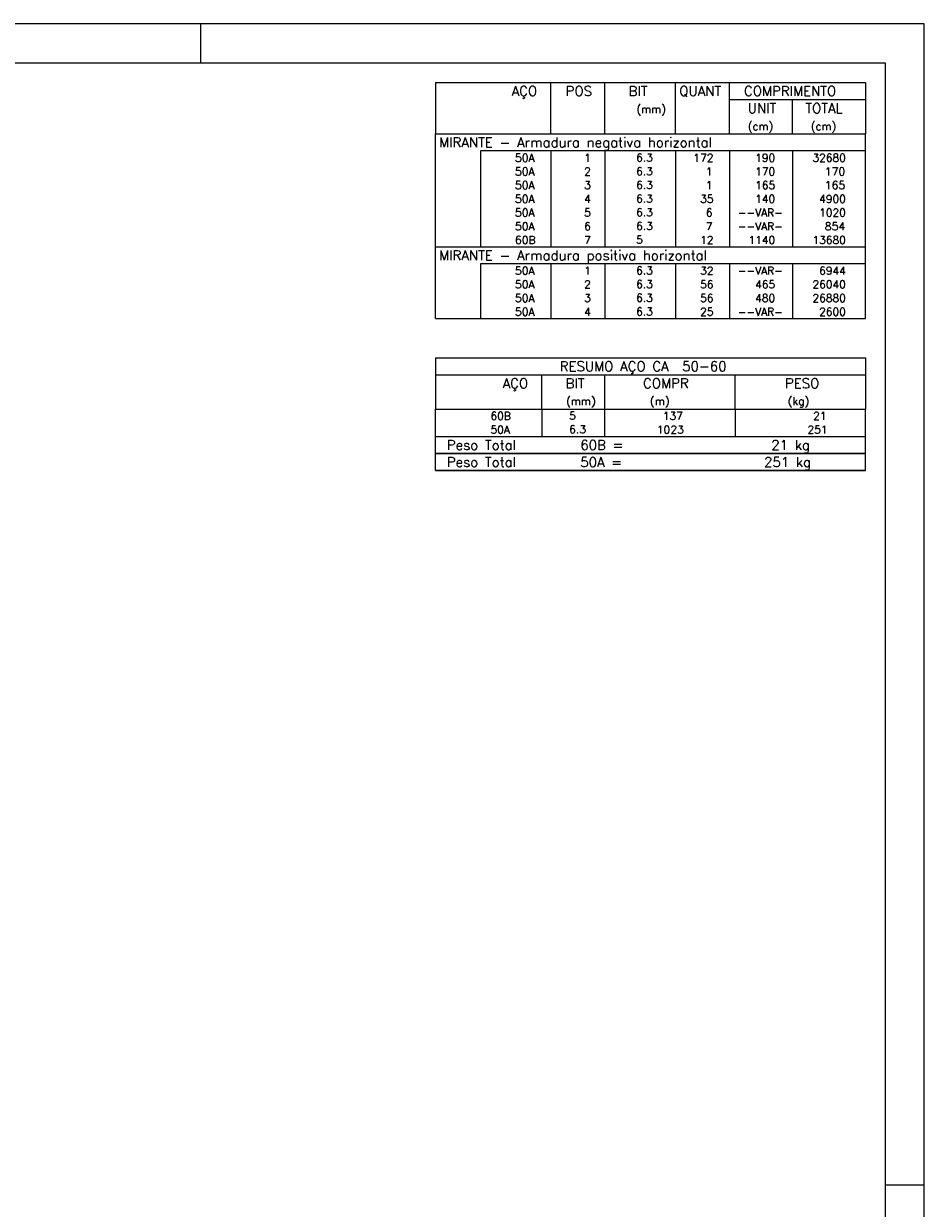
# Model space of a CAD drawing. Extents: x 0 to 84.1, y 0 to 59.4.
# Tile 7 of 7: x 61.1 to 84.1, y 29.1 to 59.4. Entities that reach past the tile are written whole.
import ezdxf

# ---------------------------------------------------------------- set-up
doc = ezdxf.new("R2010")
doc.units = 0
doc.header["$MEASUREMENT"] = 0
doc.layers.add('2', color=2, linetype='CONTINUOUS')
doc.styles.get("Standard").update_dxf_attribs({"font": 'ROMANS.SHX'})

msp = doc.modelspace()

# ---------------------------------------------------------------- linework, layer by layer
at = {"layer": '2', "linetype": 'Continuous'}
for p, q in [((84.100006, 59.400002), (0, 59.400002)), ((65.600006, 58.400002), (65.600006, 59.400002)), ((84.100006, 0), (84.100006, 59.400002)), ((71.6, 57.895), (71.6, 56.5825)), ((71.6, 57.895), (82.6, 57.895)), ((74.55, 56.5825), (74.55, 57.895)), ((75.93, 56.5825), (75.93, 57.895)), ((77.74, 56.5825), (77.74, 57.895)), ((79.12, 56.5825), (79.12, 57.895)), ((82.6, 57.895), (82.6, 56.5825)), ((79.12, 57.4575), (82.6, 57.4575)), ((80.73, 56.5825), (80.73, 57.4575)), ((71.6, 56.5825), (82.6, 56.5825)), ((71.6, 56.145), (71.6, 56.5825)), ((71.6, 56.5825), (82.6, 56.5825)), ((82.6, 56.145), (82.6, 56.5825)), ((71.6, 55.795), (71.6, 56.145)), ((82.6, 56.145), (72.75, 56.145)), ((72.75, 56.145), (72.75, 55.795)), ((74.55, 56.145), (74.55, 55.795)), ((75.93, 56.145), (75.93, 55.795)), ((77.74, 56.145), (77.74, 55.795)), ((79.12, 56.145), (79.12, 55.795)), ((80.73, 56.145), (80.73, 55.795)), ((82.6, 55.795), (82.6, 56.145)), ((71.6, 55.445), (71.6, 55.795)), ((72.75, 55.795), (72.75, 55.445)), ((74.55, 55.795), (74.55, 55.445)), ((75.93, 55.795), (75.93, 55.445)), ((77.74, 55.795), (77.74, 55.445)), ((79.12, 55.795), (79.12, 55.445)), ((80.73, 55.795), (80.73, 55.445)), ((82.6, 55.445), (82.6, 55.795)), ((71.6, 55.095001), (71.6, 55.445)), ((72.75, 55.445), (72.75, 55.095001)), ((74.55, 55.445), (74.55, 55.095001)), ((75.93, 55.445), (75.93, 55.095001)), ((77.74, 55.445), (77.74, 55.095001)), ((79.12, 55.445), (79.12, 55.095001)), ((80.73, 55.445), (80.73, 55.095001)), ((82.6, 55.095001), (82.6, 55.445)), ((71.6, 54.745001), (71.6, 55.095001)), ((72.75, 55.095001), (72.75, 54.745001)), ((74.55, 55.095001), (74.55, 54.745001)), ((75.93, 55.095001), (75.93, 54.745001)), ((77.74, 55.095001), (77.74, 54.745001)), ((79.12, 55.095001), (79.12, 54.745001)), ((80.73, 55.095001), (80.73, 54.745001)), ((82.6, 54.745001), (82.6, 55.095001)), ((71.6, 54.395001), (71.6, 54.745001)), ((72.75, 54.745001), (72.75, 54.395001)), ((74.55, 54.745001), (74.55, 54.395001)), ((75.93, 54.745001), (75.93, 54.395001)), ((77.74, 54.745001), (77.74, 54.395001)), ((79.12, 54.745001), (79.12, 54.395001)), ((80.73, 54.745001), (80.73, 54.395001)), ((82.6, 54.395001), (82.6, 54.745001)), ((71.6, 54.045001), (71.6, 54.395001)), ((72.75, 54.395001), (72.75, 54.045001)), ((74.55, 54.395001), (74.55, 54.045001)), ((75.93, 54.395001), (75.93, 54.045001)), ((77.74, 54.395001), (77.74, 54.045001)), ((79.12, 54.395001), (79.12, 54.045001)), ((80.73, 54.395001), (80.73, 54.045001)), ((82.6, 54.045001), (82.6, 54.395001)), ((71.6, 53.695001), (71.6, 54.045001)), ((72.75, 54.045001), (72.75, 53.695001)), ((74.55, 54.045001), (74.55, 53.695001)), ((75.93, 54.045001), (75.93, 53.695001)), ((77.74, 54.045001), (77.74, 53.695001)), ((79.12, 54.045001), (79.12, 53.695001)), ((80.73, 54.045001), (80.73, 53.695001)), ((82.6, 53.695001), (82.6, 54.045001)), ((71.6, 53.257501), (71.6, 53.695001)), ((71.6, 53.695001), (82.6, 53.695001)), ((82.6, 53.257501), (82.6, 53.695001)), ((71.6, 52.907501), (71.6, 53.257501)), ((82.6, 53.257501), (72.75, 53.257501)), ((72.75, 53.257501), (72.75, 52.907501)), ((74.55, 53.257501), (74.55, 52.907501)), ((75.93, 53.257501), (75.93, 52.907501)), ((77.74, 53.257501), (77.74, 52.907501)), ((79.12, 53.257501), (79.12, 52.907501)), ((80.73, 53.257501), (80.73, 52.907501)), ((82.6, 52.907501), (82.6, 53.257501)), ((71.6, 52.557501), (71.6, 52.907501)), ((72.75, 52.907501), (72.75, 52.557501)), ((74.55, 52.907501), (74.55, 52.557501)), ((75.93, 52.907501), (75.93, 52.557501)), ((77.74, 52.907501), (77.74, 52.557501)), ((79.12, 52.907501), (79.12, 52.557501)), ((80.73, 52.907501), (80.73, 52.557501)), ((82.6, 52.557501), (82.6, 52.907501)), ((71.6, 52.207501), (71.6, 52.557501)), ((72.75, 52.557501), (72.75, 52.207501)), ((74.55, 52.557501), (74.55, 52.207501)), ((75.93, 52.557501), (75.93, 52.207501)), ((77.74, 52.557501), (77.74, 52.207501)), ((79.12, 52.557501), (79.12, 52.207501)), ((80.73, 52.557501), (80.73, 52.207501)), ((82.6, 52.207501), (82.6, 52.557501)), ((71.6, 51.857501), (71.6, 52.207501)), ((72.75, 52.207501), (72.75, 51.857501)), ((74.55, 52.207501), (74.55, 51.857501)), ((75.93, 52.207501), (75.93, 51.857501)), ((77.74, 52.207501), (77.74, 51.857501)), ((79.12, 52.207501), (79.12, 51.857501)), ((80.73, 52.207501), (80.73, 51.857501)), ((82.6, 51.857501), (82.6, 52.207501)), ((71.6, 51.857501), (82.6, 51.857501)), ((71.6, 50.857501), (71.6, 49.545001)), ((71.6, 50.857501), (82.6, 50.857501)), ((82.6, 50.857501), (82.6, 49.545001)), ((71.6, 50.420001), (82.6, 50.420001)), ((74.32, 49.545001), (74.32, 50.420001)), ((75.93, 49.545001), (75.93, 50.420001)), ((79.265, 49.545001), (79.265, 50.420001)), ((71.6, 49.545001), (82.6, 49.545001)), ((71.6, 49.195001), (71.6, 49.545001)), ((74.32, 49.545001), (74.32, 49.195001)), ((75.93, 49.195001), (75.93, 49.545001)), ((79.265, 49.545001), (79.265, 49.195001)), ((82.6, 49.195001), (82.6, 49.545001)), ((71.6, 48.845001), (71.6, 49.195001)), ((74.32, 49.195001), (74.32, 48.845001)), ((75.93, 48.845001), (75.93, 49.195001)), ((79.265, 49.195001), (79.265, 48.845001)), ((82.6, 48.845001), (82.6, 49.195001)), ((71.6, 48.845001), (82.6, 48.845001)), ((71.6, 48.407501), (71.6, 48.845001)), ((71.6, 48.845001), (82.6, 48.845001)), ((82.6, 48.407501), (82.6, 48.845001)), ((82.6, 48.407501), (71.6, 48.407501)), ((71.6, 47.970001), (71.6, 48.407501)), ((71.6, 48.407501), (82.6, 48.407501)), ((82.6, 47.970001), (82.6, 48.407501)), ((82.6, 47.970001), (71.6, 47.970001)), ((71.6, 47.970001), (82.6, 47.970001)), ((84.100006, 29.700001), (83.100006, 29.700001))]:
    msp.add_line(p, q, dxfattribs=at)
msp.add_lwpolyline([(83.100006, 1), (2.5, 1), (2.5, 58.400002), (83.100006, 58.400002), (83.100006, 1)], dxfattribs=at)

# ---------------------------------------------------------------- texts
for s, height, p in [('AÇO', 0.25, (73.54958, 57.55125)), ('POS', 0.25, (74.93, 57.55125)), ('BIT', 0.25, (76.54, 57.55125)), ('QUANT', 0.25, (77.836489, 57.55125)), ('COMPRIMENTO', 0.25, (79.489469, 57.55125)), ('(mm)', 0.2, (76.74, 57.11375)), ('UNIT', 0.25, (79.586854, 57.11375)), ('TOTAL', 0.25, (81.059307, 57.11375)), ('(cm)', 0.2, (79.586854, 56.67625)), ('(cm)', 0.2, (81.196854, 56.67625)), ('MIRANTE - Armadura negativa horizontal', 0.25, (71.695798, 56.23875)), ('     50A', 0.2, (72.889661, 55.87)), ('  1', 0.2, (75.13, 55.87)), ('    6.3', 0.2, (76.136543, 55.876044)), ('  172', 0.2, (77.92, 55.87)), ('   190', 0.2, (79.33, 55.87)), ('  32680', 0.2, (80.963622, 55.87)), ('     50A', 0.2, (72.889661, 55.52)), ('  2', 0.2, (75.13, 55.52)), ('    6.3', 0.2, (76.136543, 55.526044)), ('    1', 0.2, (77.92, 55.52)), ('   170', 0.2, (79.33, 55.52)), ('    170', 0.2, (80.963622, 55.52)), ('     50A', 0.2, (72.889661, 55.17)), ('  3', 0.2, (75.13, 55.17)), ('    6.3', 0.2, (76.136543, 55.176044)), ('    1', 0.2, (77.92, 55.17)), ('   165', 0.2, (79.33, 55.17)), ('    165', 0.2, (80.963622, 55.17)), ('     50A', 0.2, (72.889661, 54.82)), ('  4', 0.2, (75.13, 54.82)), ('    6.3', 0.2, (76.136543, 54.826044)), ('   35', 0.2, (77.92, 54.82)), ('   140', 0.2, (79.33, 54.82)), ('   4900', 0.2, (80.963622, 54.82)), ('     50A', 0.2, (72.889661, 54.470001)), ('  5', 0.2, (75.13, 54.470001)), ('    6.3', 0.2, (76.136543, 54.476044)), ('    6', 0.2, (77.92, 54.470001)), ('--VAR-', 0.2, (79.33, 54.470001)), ('   1020', 0.2, (80.963622, 54.470001)), ('     50A', 0.2, (72.889661, 54.120001)), ('  6', 0.2, (75.13, 54.120001)), ('    6.3', 0.2, (76.136543, 54.126045)), ('    7', 0.2, (77.92, 54.120001)), ('--VAR-', 0.2, (79.33, 54.120001)), ('    854', 0.2, (80.963622, 54.120001)), ('     60B', 0.2, (72.889661, 53.770001)), ('  7', 0.2, (75.13, 53.770001)), ('    5  ', 0.2, (76.136543, 53.776045)), ('   12', 0.2, (77.92, 53.770001)), ('  1140', 0.2, (79.33, 53.770001)), ('  13680', 0.2, (80.963622, 53.770001)), ('MIRANTE - Armadura positiva horizontal', 0.25, (71.695798, 53.351251)), ('     50A', 0.2, (72.889661, 52.982501)), ('  1', 0.2, (75.13, 52.982501)), ('    6.3', 0.2, (76.136543, 52.988545)), ('   32', 0.2, (77.92, 52.982501)), ('--VAR-', 0.2, (79.33, 52.982501)), ('   6944', 0.2, (80.963622, 52.982501)), ('     50A', 0.2, (72.889661, 52.632501)), ('  2', 0.2, (75.13, 52.632501)), ('    6.3', 0.2, (76.136543, 52.638545)), ('   56', 0.2, (77.92, 52.632501)), ('   465', 0.2, (79.33, 52.632501)), ('  26040', 0.2, (80.963622, 52.632501)), ('     50A', 0.2, (72.889661, 52.282501)), ('  3', 0.2, (75.13, 52.282501)), ('    6.3', 0.2, (76.136543, 52.288545)), ('   56', 0.2, (77.92, 52.282501)), ('   480', 0.2, (79.33, 52.282501)), ('  26880', 0.2, (80.963622, 52.282501)), ('     50A', 0.2, (72.889661, 51.932501)), ('  4', 0.2, (75.13, 51.932501)), ('    6.3', 0.2, (76.136543, 51.938545)), ('   25', 0.2, (77.92, 51.932501)), ('--VAR-', 0.2, (79.33, 51.932501)), ('   2600', 0.2, (80.963622, 51.932501)), ('RESUMO AÇO CA  50-60', 0.25, (74.780497, 50.513751)), ('AÇO', 0.25, (73.31958, 50.076251)), ('BIT', 0.25, (74.93, 50.076251)), ('COMPR', 0.25, (76.908841, 50.079852)), ('PESO', 0.25, (80.53784, 50.079852)), ('(mm)', 0.2, (74.943861, 49.648752)), ('(m)', 0.2, (77.086146, 49.648752)), ('(kg)', 0.2, (80.606442, 49.648752)), ('     60B', 0.2, (72.259661, 49.270001)), ('    5  ', 0.2, (74.426542, 49.276045)), ('     137', 0.2, (76.667658, 49.270002)), ('     21', 0.2, (80.515265, 49.270002)), ('     50A', 0.2, (72.259661, 48.920001)), ('    6.3', 0.2, (74.426542, 48.926045)), ('    1023', 0.2, (76.667658, 48.920001)), ('    251', 0.2, (80.515265, 48.920001)), ('Peso Total        60B =', 0.25, (71.892829, 48.501251)), ('     21 kg', 0.25, (79.257004, 48.501251)), ('Peso Total        50A =', 0.25, (71.892829, 48.063751)), ('    251 kg', 0.25, (79.257004, 48.063751))]:
    msp.add_text(s, height=height, dxfattribs=at).set_placement(p)

doc.saveas('drawing.dxf')
